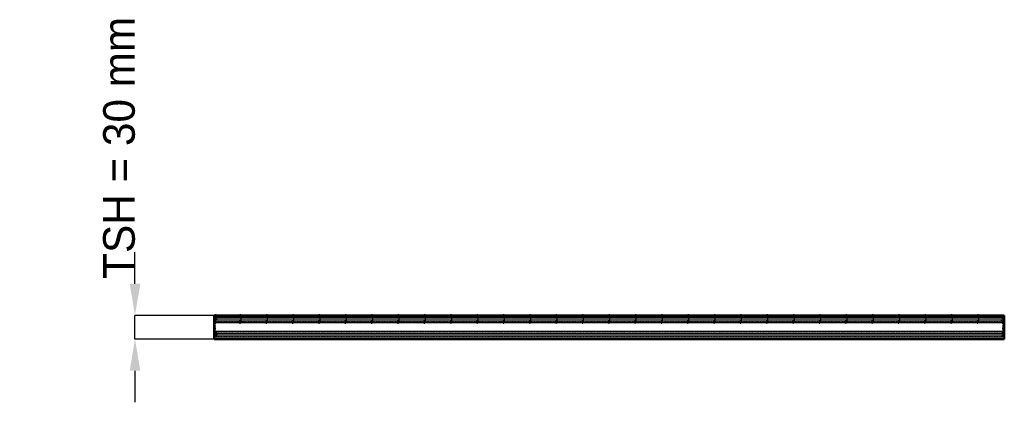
# Model space of a CAD drawing. Header units: millimetres. Extents: x -746 to 500, y -80 to 404.
import ezdxf

# ---------------------------------------------------------------- set-up
doc = ezdxf.new("R2010")
doc.units = ezdxf.units.MM
doc.linetypes.add('Dashed', pattern=[2, 1, -1])
for name, color, linetype, lineweight in [('2d ConnectionPoints', 7, 'Continuous', 50), ('AM_0', 7, 'Continuous', 50), ('AM_4', 3, 'Continuous', 25), ('AM_5', 3, 'Continuous', 25), ('AM_9', 6, 'Dashed', 25)]:
    doc.layers.add(name, color=color, linetype=linetype, lineweight=lineweight)
doc.dimstyles.new('ISO-25', dxfattribs={"dimtxt": 2.5, "dimasz": 2.5, "dimexe": 1.25, "dimexo": 0.625, "dimtad": 1, "dimtxsty": 'Standard', "dimcen": 2.5, "dimadec": 0, "dimazin": 0, "dimtfac": 1, "dimtmove": 0, "dimatfit": 3, "dimfxl": 1, "dimarcsym": 0})

# ---------------------------------------------------------------- blocks, each defined once
blk = doc.blocks.new('1_y4ppzbec4v26bpa8aamsdof1n________0_in_LPPX323033211100010003500_0')
at = {"layer": 'AM_9'}
for p, q in [((498, 27.1), (498, 30)), ((498, 9.1), (498, 20.9)), ((498, 0), (498, 2.9))]:
    blk.add_line(p, q, dxfattribs=at)
for centre, radius, start, end in [((499.4, 24), 3.37, 114.9208, 245.0792), ((499.9, 24), 1.35, 132.3887, 227.6113), ((496.9, 27.2), 3.1, 312.3887, 360), ((496.9, 20.7), 3.1, 360, 47.6113), ((499.4, 6), 3.37, 114.9208, 245.0792), ((499.9, 6), 1.35, 132.3887, 227.6113), ((496.9, 9.3), 3.1, 312.3887, 360), ((496.9, 2.8), 3.1, 360, 47.6113)]:
    blk.add_arc(centre, radius, start, end, dxfattribs=at)
blk = doc.blocks.new('2_dummojczg591fr3ufkf2a4ttn________0_in_LPPX323033211100010003500_0')
at = {"layer": 'AM_0'}
for p, q in [((-500, 30), (-500, 0)), ((500, 30), (-500, 30)), ((500, 30), (500, 0)), ((500, 0), (-500, 0))]:
    blk.add_line(p, q, dxfattribs=at)
at = {"layer": 'AM_4'}
for p, q in [((500, 27.4), (-500, 27.4)), ((500, 25.1), (-500, 25.1)), ((500, 22.8), (-500, 22.8)), ((500, 20.5), (-500, 20.5)), ((500, 9.5), (-500, 9.5)), ((500, 7.2), (-500, 7.2)), ((500, 4.9), (-500, 4.9)), ((500, 2.6), (-500, 2.6))]:
    blk.add_line(p, q, dxfattribs=at)
at = {"layer": 'AM_9'}
for p, q in [((500, 27.1), (-500, 27.1)), ((500, 20.9), (-500, 20.9)), ((500, 9.1), (-500, 9.1)), ((500, 2.9), (-500, 2.9))]:
    blk.add_line(p, q, dxfattribs=at)
blk = doc.blocks.new('3_gid905jiatpucm8k1g86z9r8j________0_in_LPPX323033211100010003500_0')
at = {"layer": 'AM_9'}
for p, q in [((-467.62, 30), (-467.62, 20)), ((-465.62, 20), (-465.62, 30)), ((-467.62, 20), (-465.62, 20))]:
    blk.add_line(p, q, dxfattribs=at)
blk = doc.blocks.new('4_qitqsgvtmfhdy5loj1zovyfjo________0_in_LPPX323033211100010003500_0')
at = {"layer": 'AM_9'}
for p, q in [((-434.29, 30), (-434.29, 20)), ((-432.29, 20), (-432.29, 30)), ((-434.29, 20), (-432.29, 20))]:
    blk.add_line(p, q, dxfattribs=at)
blk = doc.blocks.new('5_6zdyhzy7wmeaso8xt4sjb8j6u________0_in_LPPX323033211100010003500_0')
at = {"layer": 'AM_9'}
for p, q in [((-400.96, 30), (-400.96, 20)), ((-398.96, 20), (-398.96, 30)), ((-400.96, 20), (-398.96, 20))]:
    blk.add_line(p, q, dxfattribs=at)
blk = doc.blocks.new('6_g7ifhcolt5v82xrkdxnpaqt0q________0_in_LPPX323033211100010003500_0')
at = {"layer": 'AM_9'}
for p, q in [((-367.63, 30), (-367.63, 20)), ((-365.63, 20), (-365.63, 30)), ((-367.63, 20), (-365.63, 20))]:
    blk.add_line(p, q, dxfattribs=at)
blk = doc.blocks.new('7_zyfbkw69fbwsxq99olaxut9zq________0_in_LPPX323033211100010003500_0')
at = {"layer": 'AM_9'}
for p, q in [((-334.3, 30), (-334.3, 20)), ((-332.3, 20), (-332.3, 30)), ((-334.3, 20), (-332.3, 20))]:
    blk.add_line(p, q, dxfattribs=at)
blk = doc.blocks.new('8_ijmkrkwe4ps1qaprf15rol8ui________0_in_LPPX323033211100010003500_0')
at = {"layer": 'AM_9'}
for p, q in [((-300.97, 30), (-300.97, 20)), ((-298.97, 20), (-298.97, 30)), ((-300.97, 20), (-298.97, 20))]:
    blk.add_line(p, q, dxfattribs=at)
blk = doc.blocks.new('9_t3dmk8ogradybk72clijwe1tl________0_in_LPPX323033211100010003500_0')
at = {"layer": 'AM_9'}
for p, q in [((-267.64, 30), (-267.64, 20)), ((-265.64, 20), (-265.64, 30)), ((-267.64, 20), (-265.64, 20))]:
    blk.add_line(p, q, dxfattribs=at)
blk = doc.blocks.new('10_ixu3nae6e0g5a1fy1lny0r6la________0_in_LPPX323033211100010003500_0')
at = {"layer": 'AM_9'}
for p, q in [((-234.31, 30), (-234.31, 20)), ((-232.31, 20), (-232.31, 30)), ((-234.31, 20), (-232.31, 20))]:
    blk.add_line(p, q, dxfattribs=at)
blk = doc.blocks.new('11_lq8tenf1kuz6pw8kwacrivuze________0_in_LPPX323033211100010003500_0')
at = {"layer": 'AM_9'}
for p, q in [((-200.98, 30), (-200.98, 20)), ((-198.98, 20), (-198.98, 30)), ((-200.98, 20), (-198.98, 20))]:
    blk.add_line(p, q, dxfattribs=at)
blk = doc.blocks.new('12_imtm6zt5lc850hm5uefdda00a________0_in_LPPX323033211100010003500_0')
at = {"layer": 'AM_9'}
for p, q in [((-167.65, 30), (-167.65, 20)), ((-165.65, 20), (-165.65, 30)), ((-167.65, 20), (-165.65, 20))]:
    blk.add_line(p, q, dxfattribs=at)
blk = doc.blocks.new('13_t46wt12pfygbvfnw88f2bduvg________0_in_LPPX323033211100010003500_0')
at = {"layer": 'AM_9'}
for p, q in [((-134.32, 30), (-134.32, 20)), ((-132.32, 20), (-132.32, 30)), ((-134.32, 20), (-132.32, 20))]:
    blk.add_line(p, q, dxfattribs=at)
blk = doc.blocks.new('14_u4mjdeyxmfbr3skb8vkkqrunv________0_in_LPPX323033211100010003500_0')
at = {"layer": 'AM_9'}
for p, q in [((-100.99, 30), (-100.99, 20)), ((-98.99, 20), (-98.99, 30)), ((-100.99, 20), (-98.99, 20))]:
    blk.add_line(p, q, dxfattribs=at)
blk = doc.blocks.new('15_lsgpwy1ksj4y3c48xl0lv32tn________0_in_LPPX323033211100010003500_0')
at = {"layer": 'AM_9'}
for p, q in [((-67.66, 30), (-67.66, 20)), ((-65.66, 20), (-65.66, 30)), ((-67.66, 20), (-65.66, 20))]:
    blk.add_line(p, q, dxfattribs=at)
blk = doc.blocks.new('16_ksjoyy6x4u5sxodj2a21e8pmu________0_in_LPPX323033211100010003500_0')
at = {"layer": 'AM_9'}
for p, q in [((-34.33, 30), (-34.33, 20)), ((-32.33, 20), (-32.33, 30)), ((-34.33, 20), (-32.33, 20))]:
    blk.add_line(p, q, dxfattribs=at)
blk = doc.blocks.new('17_r7j13chwp5dbngo8hy82jw6cm________0_in_LPPX323033211100010003500_0')
at = {"layer": 'AM_9'}
for p, q in [((-1, 30), (-1, 20)), ((1, 20), (1, 30)), ((-1, 20), (1, 20))]:
    blk.add_line(p, q, dxfattribs=at)
blk = doc.blocks.new('18_ifw4dactnpqu4r5aqgax8gnpl________0_in_LPPX323033211100010003500_0')
at = {"layer": 'AM_9'}
for p, q in [((32.33, 30), (32.33, 20)), ((34.33, 20), (34.33, 30)), ((32.33, 20), (34.33, 20))]:
    blk.add_line(p, q, dxfattribs=at)
blk = doc.blocks.new('19_3igipzxisezu5hv1f8ena5tba________0_in_LPPX323033211100010003500_0')
at = {"layer": 'AM_9'}
for p, q in [((65.66, 30), (65.66, 20)), ((67.66, 20), (67.66, 30)), ((65.66, 20), (67.66, 20))]:
    blk.add_line(p, q, dxfattribs=at)
blk = doc.blocks.new('20_bx55zprdjv10f3abtgcm33wma________0_in_LPPX323033211100010003500_0')
at = {"layer": 'AM_9'}
for p, q in [((98.99, 30), (98.99, 20)), ((100.99, 20), (100.99, 30)), ((98.99, 20), (100.99, 20))]:
    blk.add_line(p, q, dxfattribs=at)
blk = doc.blocks.new('21_4yy4u0pijn72vqa73616925rg________0_in_LPPX323033211100010003500_0')
at = {"layer": 'AM_9'}
for p, q in [((132.32, 30), (132.32, 20)), ((134.32, 20), (134.32, 30)), ((132.32, 20), (134.32, 20))]:
    blk.add_line(p, q, dxfattribs=at)
blk = doc.blocks.new('22_ogwot3bjl4i6ponv2wwjqdygb________0_in_LPPX323033211100010003500_0')
at = {"layer": 'AM_9'}
for p, q in [((165.65, 30), (165.65, 20)), ((167.65, 20), (167.65, 30)), ((165.65, 20), (167.65, 20))]:
    blk.add_line(p, q, dxfattribs=at)
blk = doc.blocks.new('23_kdmk1xicmcc5txf52ytx9v0vu________0_in_LPPX323033211100010003500_0')
at = {"layer": 'AM_9'}
for p, q in [((198.98, 30), (198.98, 20)), ((200.98, 20), (200.98, 30)), ((198.98, 20), (200.98, 20))]:
    blk.add_line(p, q, dxfattribs=at)
blk = doc.blocks.new('24_t3p7navpqdr1ppx9v4nrpkn4c________0_in_LPPX323033211100010003500_0')
at = {"layer": 'AM_9'}
for p, q in [((232.31, 30), (232.31, 20)), ((234.31, 20), (234.31, 30)), ((232.31, 20), (234.31, 20))]:
    blk.add_line(p, q, dxfattribs=at)
blk = doc.blocks.new('25_ebu8shgdhn73d62pwnza43ogk________0_in_LPPX323033211100010003500_0')
at = {"layer": 'AM_9'}
for p, q in [((265.64, 30), (265.64, 20)), ((267.64, 20), (267.64, 30)), ((265.64, 20), (267.64, 20))]:
    blk.add_line(p, q, dxfattribs=at)
blk = doc.blocks.new('26_0krz1km0ff3ch9kezxp9gd33r________0_in_LPPX323033211100010003500_0')
at = {"layer": 'AM_9'}
for p, q in [((298.97, 30), (298.97, 20)), ((300.97, 20), (300.97, 30)), ((298.97, 20), (300.97, 20))]:
    blk.add_line(p, q, dxfattribs=at)
blk = doc.blocks.new('27_qoqbud53kurwsesjxkwffd50g________0_in_LPPX323033211100010003500_0')
at = {"layer": 'AM_9'}
for p, q in [((332.3, 30), (332.3, 20)), ((334.3, 20), (334.3, 30)), ((332.3, 20), (334.3, 20))]:
    blk.add_line(p, q, dxfattribs=at)
blk = doc.blocks.new('28_3i4cskyxcq3db1qfdc6oe555n________0_in_LPPX323033211100010003500_0')
at = {"layer": 'AM_9'}
for p, q in [((365.63, 30), (365.63, 20)), ((367.63, 20), (367.63, 30)), ((365.63, 20), (367.63, 20))]:
    blk.add_line(p, q, dxfattribs=at)
blk = doc.blocks.new('29_ns4l8dwgx5ycylnvagoxdvqur________0_in_LPPX323033211100010003500_0')
at = {"layer": 'AM_9'}
for p, q in [((398.96, 30), (398.96, 20)), ((400.96, 20), (400.96, 30)), ((398.96, 20), (400.96, 20))]:
    blk.add_line(p, q, dxfattribs=at)
blk = doc.blocks.new('30_lwf0tiyjsiiie0koobtnlwm6w________0_in_LPPX323033211100010003500_0')
at = {"layer": 'AM_9'}
for p, q in [((432.29, 30), (432.29, 20)), ((434.29, 20), (434.29, 30)), ((432.29, 20), (434.29, 20))]:
    blk.add_line(p, q, dxfattribs=at)
blk = doc.blocks.new('31_yzmy4qzvz01fnbuxwwmdqb5sj________0_in_LPPX323033211100010003500_0')
at = {"layer": 'AM_9'}
for p, q in [((465.62, 30), (465.62, 20)), ((467.62, 20), (467.62, 30)), ((465.62, 20), (467.62, 20))]:
    blk.add_line(p, q, dxfattribs=at)
blk = doc.blocks.new('32_8g6bcbpianahfr9bt5tqw6kog________0_in_LPPX323033211100010003500_0')
at = {"layer": 'AM_9'}
for p, q in [((-498, 27.1), (-498, 20.9)), ((498, 27.1), (498, 20.9)), ((-498, 9.1), (-498, 2.9)), ((498, 9.1), (498, 2.9))]:
    blk.add_line(p, q, dxfattribs=at)
blk = doc.blocks.new('33_g4thfnx2phnaamkyrttkz6k6p________0_in_LPPX323033211100010003500_0')
at = {"layer": 'AM_9'}
for p, q in [((-498, 27.1), (-498, 30)), ((-498, 9.1), (-498, 20.9)), ((-498, 0), (-498, 2.9))]:
    blk.add_line(p, q, dxfattribs=at)
for centre, radius, start, end in [((-496.9, 27.2), 3.1, 180, 227.6113), ((-499.9, 24), 1.35, 312.3887, 47.6113), ((-499.4, 24), 3.37, 294.9208, 65.0792), ((-496.9, 20.7), 3.1, 132.3887, 180), ((-496.9, 9.3), 3.1, 180, 227.6113), ((-496.9, 2.8), 3.1, 132.3887, 180), ((-499.9, 6), 1.35, 312.3887, 47.6113), ((-499.4, 6), 3.37, 294.9208, 65.0792)]:
    blk.add_arc(centre, radius, start, end, dxfattribs=at)
blk = doc.blocks.new('*D34')
at = {"layer": 'AM_5', "color": 0, "lineweight": -2}
for p, q in [((-600, 70), (-600, 110)), ((-500, 30), (-600, 30)), ((-600, 0), (-600, 30)), ((-500, 0), (-600, 0)), ((-600, -40), (-600, -80))]:
    blk.add_line(p, q, dxfattribs=at)
at = {"layer": 'AM_5', "color": 0}
for points in [[(-606.7, 70), (-593.3, 70), (-600, 30)], [(-593.3, -40), (-606.7, -40), (-600, 0)]]:
    blk.add_solid(points, dxfattribs=at)
at = {"layer": 'Defpoints', "color": 0}
for p in [(-600, 30), (-500, 30), (-500, 0)]:
    blk.add_point(p, dxfattribs=at)
at = {"layer": 'AM_5', "color": 0, "insert": (-620, 242), "char_height": 40, "attachment_point": 5, "rotation": 90}
blk.add_mtext('TSH = 30 mm', dxfattribs=at)

msp = doc.modelspace()

# ---------------------------------------------------------------- linework, layer by layer
at = {"layer": '2d ConnectionPoints'}
for p in [(-498, 30), (-466.62, 30), (-466.62, 30), (-466.62, 30), (-433.29, 30), (-433.29, 30), (-433.29, 30), (-399.96, 30), (-399.96, 30), (-399.96, 30), (-366.63, 30), (-366.63, 30), (-366.63, 30), (-333.3, 30), (-333.3, 30), (-333.3, 30), (-299.97, 30), (-299.97, 30), (-299.97, 30), (-266.64, 30), (-266.64, 30), (-266.64, 30), (-233.31, 30), (-233.31, 30), (-233.31, 30), (-199.98, 30), (-199.98, 30), (-199.98, 30), (-166.65, 30), (-166.65, 30), (-166.65, 30), (-133.32, 30), (-133.32, 30), (-133.32, 30), (-99.99, 30), (-99.99, 30), (-99.99, 30), (-66.66, 30), (-66.66, 30), (-66.66, 30), (-33.33, 30), (-33.33, 30), (-33.33, 30), (0, 30), (0, 30), (0, 30), (0, 30), (0, 30), (33.33, 30), (33.33, 30), (33.33, 30), (66.66, 30), (66.66, 30), (66.66, 30), (99.99, 30), (99.99, 30), (99.99, 30), (133.32, 30), (133.32, 30), (133.32, 30), (166.65, 30), (166.65, 30), (166.65, 30), (199.98, 30), (199.98, 30), (199.98, 30), (233.31, 30), (233.31, 30), (233.31, 30), (266.64, 30), (266.64, 30), (266.64, 30), (299.97, 30), (299.97, 30), (299.97, 30), (333.3, 30), (333.3, 30), (333.3, 30), (366.63, 30), (366.63, 30), (366.63, 30), (399.96, 30), (399.96, 30), (399.96, 30), (433.29, 30), (433.29, 30), (433.29, 30), (466.62, 30), (466.62, 30), (466.62, 30)]:
    msp.add_point(p, dxfattribs=at)

# ---------------------------------------------------------------- block references
for name in ['2_dummojczg591fr3ufkf2a4ttn________0_in_LPPX323033211100010003500_0', '33_g4thfnx2phnaamkyrttkz6k6p________0_in_LPPX323033211100010003500_0', '32_8g6bcbpianahfr9bt5tqw6kog________0_in_LPPX323033211100010003500_0', '3_gid905jiatpucm8k1g86z9r8j________0_in_LPPX323033211100010003500_0', '4_qitqsgvtmfhdy5loj1zovyfjo________0_in_LPPX323033211100010003500_0', '5_6zdyhzy7wmeaso8xt4sjb8j6u________0_in_LPPX323033211100010003500_0', '6_g7ifhcolt5v82xrkdxnpaqt0q________0_in_LPPX323033211100010003500_0', '7_zyfbkw69fbwsxq99olaxut9zq________0_in_LPPX323033211100010003500_0', '8_ijmkrkwe4ps1qaprf15rol8ui________0_in_LPPX323033211100010003500_0', '9_t3dmk8ogradybk72clijwe1tl________0_in_LPPX323033211100010003500_0', '10_ixu3nae6e0g5a1fy1lny0r6la________0_in_LPPX323033211100010003500_0', '11_lq8tenf1kuz6pw8kwacrivuze________0_in_LPPX323033211100010003500_0', '12_imtm6zt5lc850hm5uefdda00a________0_in_LPPX323033211100010003500_0', '13_t46wt12pfygbvfnw88f2bduvg________0_in_LPPX323033211100010003500_0', '14_u4mjdeyxmfbr3skb8vkkqrunv________0_in_LPPX323033211100010003500_0', '15_lsgpwy1ksj4y3c48xl0lv32tn________0_in_LPPX323033211100010003500_0', '16_ksjoyy6x4u5sxodj2a21e8pmu________0_in_LPPX323033211100010003500_0', '17_r7j13chwp5dbngo8hy82jw6cm________0_in_LPPX323033211100010003500_0', '18_ifw4dactnpqu4r5aqgax8gnpl________0_in_LPPX323033211100010003500_0', '19_3igipzxisezu5hv1f8ena5tba________0_in_LPPX323033211100010003500_0', '20_bx55zprdjv10f3abtgcm33wma________0_in_LPPX323033211100010003500_0', '21_4yy4u0pijn72vqa73616925rg________0_in_LPPX323033211100010003500_0', '22_ogwot3bjl4i6ponv2wwjqdygb________0_in_LPPX323033211100010003500_0', '23_kdmk1xicmcc5txf52ytx9v0vu________0_in_LPPX323033211100010003500_0', '24_t3p7navpqdr1ppx9v4nrpkn4c________0_in_LPPX323033211100010003500_0', '25_ebu8shgdhn73d62pwnza43ogk________0_in_LPPX323033211100010003500_0', '26_0krz1km0ff3ch9kezxp9gd33r________0_in_LPPX323033211100010003500_0', '27_qoqbud53kurwsesjxkwffd50g________0_in_LPPX323033211100010003500_0', '28_3i4cskyxcq3db1qfdc6oe555n________0_in_LPPX323033211100010003500_0', '29_ns4l8dwgx5ycylnvagoxdvqur________0_in_LPPX323033211100010003500_0', '30_lwf0tiyjsiiie0koobtnlwm6w________0_in_LPPX323033211100010003500_0', '31_yzmy4qzvz01fnbuxwwmdqb5sj________0_in_LPPX323033211100010003500_0', '1_y4ppzbec4v26bpa8aamsdof1n________0_in_LPPX323033211100010003500_0']:
    msp.add_blockref(name, (0, 0))

# ---------------------------------------------------------------- dimensions: what is measured, and where the dimension line sits
at = {"layer": 'AM_5'}
dim = msp.add_linear_dim(base=(-600, 30), p1=(-500, 0), p2=(-500, 30), angle=90, text='TSH = 30 mm', dimstyle='ISO-25', override={"dimtxt": 40, "dimasz": 40, "dimexe": 0, "dimexo": 0, "dimgap": 12}, dxfattribs=at)
dim.commit()
dim.dimension.update_dxf_attribs({"geometry": '*D34', "text_midpoint": (-620, 242), "dimtype": 160, "text_rotation": 90})

doc.saveas('drawing.dxf')
